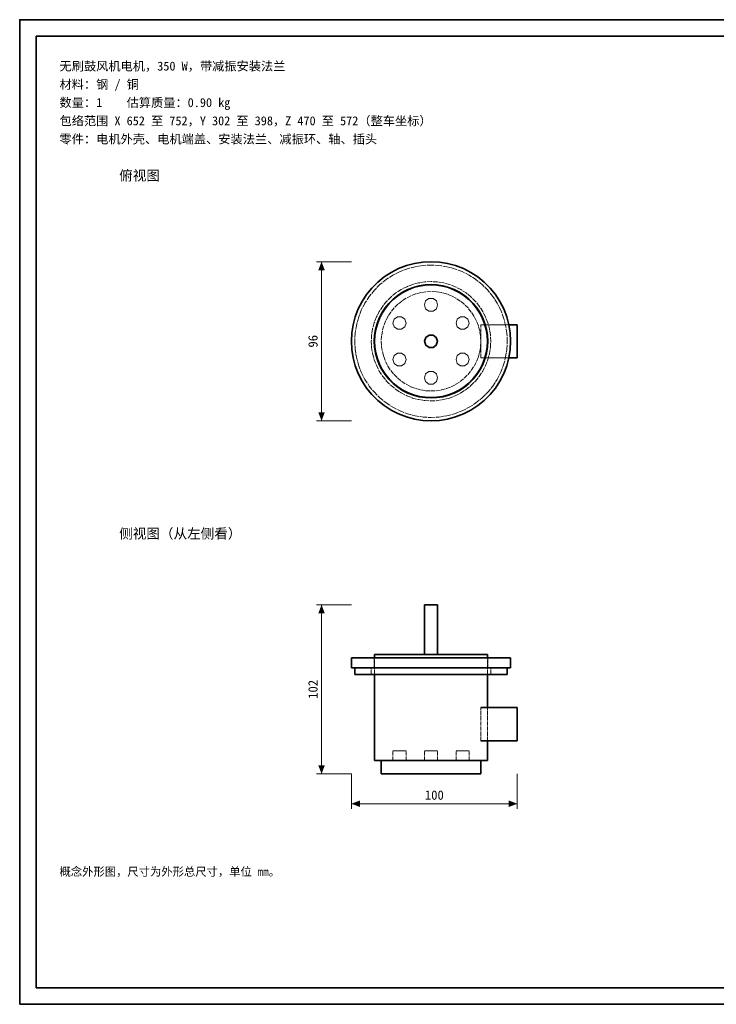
# Model space of a CAD drawing. Header units: millimetres. Extents: x 0 to 420, y 0 to 297.
# Tile 1 of 2: x 0 to 210, y 0 to 297. Entities that reach past the tile are written whole.
import ezdxf
from ezdxf.enums import TextEntityAlignment as Align

# ---------------------------------------------------------------- set-up
doc = ezdxf.new("R2010")
doc.units = ezdxf.units.MM
doc.linetypes.add('DASHED', pattern=[1.524, 1.27, -0.254])
for name, color, linetype, lineweight, true_color in [('DIM', 7, 'Continuous', 18, 0x1e5aa0), ('FRAME', 7, 'Continuous', 35, 0x3c3c3c), ('HIDDEN', 7, 'DASHED', 13, 0x969696), ('OUTLINE', 7, 'Continuous', 35, 0x141414), ('TEXT', 7, 'Continuous', 18, 0x141414)]:
    doc.layers.add(name, color=color, linetype=linetype, lineweight=lineweight, true_color=true_color)
doc.styles.add('ZH', font='simsun.ttc')

msp = doc.modelspace()

# ---------------------------------------------------------------- hatches: boundary and pattern name
at = {"layer": 'DIM'}
for points in [[(91, 224), (90.01, 221.4), (91.99, 221.4)], [(91, 176), (91.99, 178.6), (90.01, 178.6)], [(91, 120.5), (90.01, 117.9), (91.99, 117.9)], [(91, 69.5), (91.99, 72.1), (90.01, 72.1)], [(100, 60.5), (102.6, 59.51), (102.6, 61.49)], [(150, 60.5), (147.4, 61.49), (147.4, 59.51)]]:
    msp.add_hatch(color=7, dxfattribs=at).paths.add_polyline_path(points)

# ---------------------------------------------------------------- linework, layer by layer
for points in [[(100, 224), (89.5, 224)], [(91, 176), (91, 224)], [(100, 176), (89.5, 176)], [(100, 120.5), (89.5, 120.5)], [(91, 69.5), (91, 120.5)], [(100, 69.5), (89.5, 69.5)], [(100, 69.5), (100, 59)], [(150, 69.5), (150, 59)], [(100, 60.5), (150, 60.5)]]:
    msp.add_lwpolyline(points, dxfattribs=at)
at = {"layer": 'FRAME'}
for points in [[(0, 0), (420, 0), (420, 297), (0, 297)], [(5, 5), (415, 5), (415, 292), (5, 292)]]:
    msp.add_lwpolyline(points, close=True, dxfattribs=at)
at = {"layer": 'HIDDEN'}
for points in [[(148, 200), (147.87, 202.51), (147.48, 204.99), (146.83, 207.42), (145.93, 209.76), (144.78, 212), (143.42, 214.11), (141.84, 216.06), (140.06, 217.84), (138.11, 219.42), (136, 220.78), (133.76, 221.93), (131.42, 222.83), (128.99, 223.48), (126.51, 223.87), (124, 224), (121.49, 223.87), (119.01, 223.48), (116.58, 222.83), (114.24, 221.93), (112, 220.78), (109.89, 219.42), (107.94, 217.84), (106.16, 216.06), (104.58, 214.11), (103.22, 212), (102.07, 209.76), (101.17, 207.42), (100.52, 204.99), (100.13, 202.51), (100, 200), (100.13, 197.49), (100.52, 195.01), (101.17, 192.58), (102.07, 190.24), (103.22, 188), (104.58, 185.89), (106.16, 183.94), (107.94, 182.16), (109.89, 180.58), (112, 179.22), (114.24, 178.07), (116.58, 177.17), (119.01, 176.52), (121.49, 176.13), (124, 176), (126.51, 176.13), (128.99, 176.52), (131.42, 177.17), (133.76, 178.07), (136, 179.22), (138.11, 180.58), (140.06, 182.16), (141.84, 183.94), (143.42, 185.89), (144.78, 188), (145.93, 190.24), (146.83, 192.58), (147.48, 195.01), (147.87, 197.49), (148, 200)], [(147, 200), (146.87, 202.4), (146.5, 204.78), (145.87, 207.11), (145.01, 209.35), (143.92, 211.5), (142.61, 213.52), (141.09, 215.39), (139.39, 217.09), (137.52, 218.61), (135.5, 219.92), (133.35, 221.01), (131.11, 221.87), (128.78, 222.5), (126.4, 222.87), (124, 223), (121.6, 222.87), (119.22, 222.5), (116.89, 221.87), (114.65, 221.01), (112.5, 219.92), (110.48, 218.61), (108.61, 217.09), (106.91, 215.39), (105.39, 213.52), (104.08, 211.5), (102.99, 209.35), (102.13, 207.11), (101.5, 204.78), (101.13, 202.4), (101, 200), (101.13, 197.6), (101.5, 195.22), (102.13, 192.89), (102.99, 190.65), (104.08, 188.5), (105.39, 186.48), (106.91, 184.61), (108.61, 182.91), (110.48, 181.39), (112.5, 180.08), (114.65, 178.99), (116.89, 178.13), (119.22, 177.5), (121.6, 177.13), (124, 177), (126.4, 177.13), (128.78, 177.5), (131.11, 178.13), (133.35, 178.99), (135.5, 180.08), (137.52, 181.39), (139.39, 182.91), (141.09, 184.61), (142.61, 186.48), (143.92, 188.5), (145.01, 190.65), (145.87, 192.89), (146.5, 195.22), (146.87, 197.6), (147, 200)], [(147, 200), (146.87, 202.4), (146.5, 204.78), (145.87, 207.11), (145.01, 209.35), (143.92, 211.5), (142.61, 213.52), (141.09, 215.39), (139.39, 217.09), (137.52, 218.61), (135.5, 219.92), (133.35, 221.01), (131.11, 221.87), (128.78, 222.5), (126.4, 222.87), (124, 223), (121.6, 222.87), (119.22, 222.5), (116.89, 221.87), (114.65, 221.01), (112.5, 219.92), (110.48, 218.61), (108.61, 217.09), (106.91, 215.39), (105.39, 213.52), (104.08, 211.5), (102.99, 209.35), (102.13, 207.11), (101.5, 204.78), (101.13, 202.4), (101, 200), (101.13, 197.6), (101.5, 195.22), (102.13, 192.89), (102.99, 190.65), (104.08, 188.5), (105.39, 186.48), (106.91, 184.61), (108.61, 182.91), (110.48, 181.39), (112.5, 180.08), (114.65, 178.99), (116.89, 178.13), (119.22, 177.5), (121.6, 177.13), (124, 177), (126.4, 177.13), (128.78, 177.5), (131.11, 178.13), (133.35, 178.99), (135.5, 180.08), (137.52, 181.39), (139.39, 182.91), (141.09, 184.61), (142.61, 186.48), (143.92, 188.5), (145.01, 190.65), (145.87, 192.89), (146.5, 195.22), (146.87, 197.6), (147, 200)], [(142, 200), (141.9, 201.88), (141.61, 203.74), (141.12, 205.56), (140.44, 207.32), (139.59, 209), (138.56, 210.58), (137.38, 212.04), (136.04, 213.38), (134.58, 214.56), (133, 215.59), (131.32, 216.44), (129.56, 217.12), (127.74, 217.61), (125.88, 217.9), (124, 218), (122.12, 217.9), (120.26, 217.61), (118.44, 217.12), (116.68, 216.44), (115, 215.59), (113.42, 214.56), (111.96, 213.38), (110.62, 212.04), (109.44, 210.58), (108.41, 209), (107.56, 207.32), (106.88, 205.56), (106.39, 203.74), (106.1, 201.88), (106, 200), (106.1, 198.12), (106.39, 196.26), (106.88, 194.44), (107.56, 192.68), (108.41, 191), (109.44, 189.42), (110.62, 187.96), (111.96, 186.62), (113.42, 185.44), (115, 184.41), (116.68, 183.56), (118.44, 182.88), (120.26, 182.39), (122.12, 182.1), (124, 182), (125.88, 182.1), (127.74, 182.39), (129.56, 182.88), (131.32, 183.56), (133, 184.41), (134.58, 185.44), (136.04, 186.62), (137.38, 187.96), (138.56, 189.42), (139.59, 191), (140.44, 192.68), (141.12, 194.44), (141.61, 196.26), (141.9, 198.12), (142, 200)], [(142, 200), (141.9, 201.88), (141.61, 203.74), (141.12, 205.56), (140.44, 207.32), (139.59, 209), (138.56, 210.58), (137.38, 212.04), (136.04, 213.38), (134.58, 214.56), (133, 215.59), (131.32, 216.44), (129.56, 217.12), (127.74, 217.61), (125.88, 217.9), (124, 218), (122.12, 217.9), (120.26, 217.61), (118.44, 217.12), (116.68, 216.44), (115, 215.59), (113.42, 214.56), (111.96, 213.38), (110.62, 212.04), (109.44, 210.58), (108.41, 209), (107.56, 207.32), (106.88, 205.56), (106.39, 203.74), (106.1, 201.88), (106, 200), (106.1, 198.12), (106.39, 196.26), (106.88, 194.44), (107.56, 192.68), (108.41, 191), (109.44, 189.42), (110.62, 187.96), (111.96, 186.62), (113.42, 185.44), (115, 184.41), (116.68, 183.56), (118.44, 182.88), (120.26, 182.39), (122.12, 182.1), (124, 182), (125.88, 182.1), (127.74, 182.39), (129.56, 182.88), (131.32, 183.56), (133, 184.41), (134.58, 185.44), (136.04, 186.62), (137.38, 187.96), (138.56, 189.42), (139.59, 191), (140.44, 192.68), (141.12, 194.44), (141.61, 196.26), (141.9, 198.12), (142, 200)], [(141.1, 200), (141.01, 201.79), (140.73, 203.56), (140.26, 205.28), (139.62, 206.96), (138.81, 208.55), (137.83, 210.05), (136.71, 211.44), (135.44, 212.71), (134.05, 213.83), (132.55, 214.81), (130.96, 215.62), (129.28, 216.26), (127.56, 216.73), (125.79, 217.01), (124, 217.1), (122.21, 217.01), (120.44, 216.73), (118.72, 216.26), (117.04, 215.62), (115.45, 214.81), (113.95, 213.83), (112.56, 212.71), (111.29, 211.44), (110.17, 210.05), (109.19, 208.55), (108.38, 206.96), (107.74, 205.28), (107.27, 203.56), (106.99, 201.79), (106.9, 200), (106.99, 198.21), (107.27, 196.44), (107.74, 194.72), (108.38, 193.04), (109.19, 191.45), (110.17, 189.95), (111.29, 188.56), (112.56, 187.29), (113.95, 186.17), (115.45, 185.19), (117.04, 184.38), (118.72, 183.74), (120.44, 183.27), (122.21, 182.99), (124, 182.9), (125.79, 182.99), (127.56, 183.27), (129.28, 183.74), (130.96, 184.38), (132.55, 185.19), (134.05, 186.17), (135.44, 187.29), (136.71, 188.56), (137.83, 189.95), (138.81, 191.45), (139.62, 193.04), (140.26, 194.72), (140.73, 196.44), (141.01, 198.21), (141.1, 200)], [(141, 200), (140.91, 201.78), (140.63, 203.53), (140.17, 205.25), (139.53, 206.91), (138.72, 208.5), (137.75, 209.99), (136.63, 211.38), (135.38, 212.63), (133.99, 213.75), (132.5, 214.72), (130.91, 215.53), (129.25, 216.17), (127.53, 216.63), (125.78, 216.91), (124, 217), (122.22, 216.91), (120.47, 216.63), (118.75, 216.17), (117.09, 215.53), (115.5, 214.72), (114.01, 213.75), (112.62, 212.63), (111.37, 211.38), (110.25, 209.99), (109.28, 208.5), (108.47, 206.91), (107.83, 205.25), (107.37, 203.53), (107.09, 201.78), (107, 200), (107.09, 198.22), (107.37, 196.47), (107.83, 194.75), (108.47, 193.09), (109.28, 191.5), (110.25, 190.01), (111.37, 188.62), (112.62, 187.37), (114.01, 186.25), (115.5, 185.28), (117.09, 184.47), (118.75, 183.83), (120.47, 183.37), (122.22, 183.09), (124, 183), (125.78, 183.09), (127.53, 183.37), (129.25, 183.83), (130.91, 184.47), (132.5, 185.28), (133.99, 186.25), (135.38, 187.37), (136.63, 188.62), (137.75, 190.01), (138.72, 191.5), (139.53, 193.09), (140.17, 194.75), (140.63, 196.47), (140.91, 198.22), (141, 200)], [(139, 200), (138.92, 201.57), (138.67, 203.12), (138.27, 204.64), (137.7, 206.1), (136.99, 207.5), (136.14, 208.82), (135.15, 210.04), (134.04, 211.15), (132.82, 212.14), (131.5, 212.99), (130.1, 213.7), (128.64, 214.27), (127.12, 214.67), (125.57, 214.92), (124, 215), (122.43, 214.92), (120.88, 214.67), (119.36, 214.27), (117.9, 213.7), (116.5, 212.99), (115.18, 212.14), (113.96, 211.15), (112.85, 210.04), (111.86, 208.82), (111.01, 207.5), (110.3, 206.1), (109.73, 204.64), (109.33, 203.12), (109.08, 201.57), (109, 200), (109.08, 198.43), (109.33, 196.88), (109.73, 195.36), (110.3, 193.9), (111.01, 192.5), (111.86, 191.18), (112.85, 189.96), (113.96, 188.85), (115.18, 187.86), (116.5, 187.01), (117.9, 186.3), (119.36, 185.73), (120.88, 185.33), (122.43, 185.08), (124, 185), (125.57, 185.08), (127.12, 185.33), (128.64, 185.73), (130.1, 186.3), (131.5, 187.01), (132.82, 187.86), (134.04, 188.85), (135.15, 189.96), (136.14, 191.18), (136.99, 192.5), (137.7, 193.9), (138.27, 195.36), (138.67, 196.88), (138.92, 198.43), (139, 200)], [(139, 200), (138.92, 201.57), (138.67, 203.12), (138.27, 204.64), (137.7, 206.1), (136.99, 207.5), (136.14, 208.82), (135.15, 210.04), (134.04, 211.15), (132.82, 212.14), (131.5, 212.99), (130.1, 213.7), (128.64, 214.27), (127.12, 214.67), (125.57, 214.92), (124, 215), (122.43, 214.92), (120.88, 214.67), (119.36, 214.27), (117.9, 213.7), (116.5, 212.99), (115.18, 212.14), (113.96, 211.15), (112.85, 210.04), (111.86, 208.82), (111.01, 207.5), (110.3, 206.1), (109.73, 204.64), (109.33, 203.12), (109.08, 201.57), (109, 200), (109.08, 198.43), (109.33, 196.88), (109.73, 195.36), (110.3, 193.9), (111.01, 192.5), (111.86, 191.18), (112.85, 189.96), (113.96, 188.85), (115.18, 187.86), (116.5, 187.01), (117.9, 186.3), (119.36, 185.73), (120.88, 185.33), (122.43, 185.08), (124, 185), (125.57, 185.08), (127.12, 185.33), (128.64, 185.73), (130.1, 186.3), (131.5, 187.01), (132.82, 187.86), (134.04, 188.85), (135.15, 189.96), (136.14, 191.18), (136.99, 192.5), (137.7, 193.9), (138.27, 195.36), (138.67, 196.88), (138.92, 198.43), (139, 200)], [(126, 211), (125.62, 212.18), (124.62, 212.9), (123.38, 212.9), (122.38, 212.18), (122, 211), (122.38, 209.82), (123.38, 209.1), (124.62, 209.1), (125.62, 209.82), (126, 211)], [(126, 211), (125.62, 212.18), (124.62, 212.9), (123.38, 212.9), (122.38, 212.18), (122, 211), (122.38, 209.82), (123.38, 209.1), (124.62, 209.1), (125.62, 209.82), (126, 211)], [(116.47, 205.5), (116.09, 206.68), (115.09, 207.4), (113.86, 207.4), (112.86, 206.68), (112.47, 205.5), (112.86, 204.32), (113.86, 203.6), (115.09, 203.6), (116.09, 204.32), (116.47, 205.5)], [(116.47, 205.5), (116.09, 206.68), (115.09, 207.4), (113.86, 207.4), (112.86, 206.68), (112.47, 205.5), (112.86, 204.32), (113.86, 203.6), (115.09, 203.6), (116.09, 204.32), (116.47, 205.5)], [(135.53, 205.5), (135.14, 206.68), (134.14, 207.4), (132.91, 207.4), (131.91, 206.68), (131.53, 205.5), (131.91, 204.32), (132.91, 203.6), (134.14, 203.6), (135.14, 204.32), (135.53, 205.5)], [(135.53, 205.5), (135.14, 206.68), (134.14, 207.4), (132.91, 207.4), (131.91, 206.68), (131.53, 205.5), (131.91, 204.32), (132.91, 203.6), (134.14, 203.6), (135.14, 204.32), (135.53, 205.5)], [(139, 195), (139, 205)], [(139, 195), (139, 205)], [(139, 205), (150, 205)], [(139, 205), (140.25, 205)], [(140.35, 205), (147.47, 205)], [(150, 195), (150, 205)], [(125.95, 200), (125.58, 201.15), (124.6, 201.85), (123.4, 201.85), (122.42, 201.15), (122.05, 200), (122.42, 198.85), (123.4, 198.15), (124.6, 198.15), (125.58, 198.85), (125.95, 200)], [(116.47, 194.5), (116.09, 195.68), (115.09, 196.4), (113.86, 196.4), (112.86, 195.68), (112.47, 194.5), (112.86, 193.32), (113.86, 192.6), (115.09, 192.6), (116.09, 193.32), (116.47, 194.5)], [(116.47, 194.5), (116.09, 195.68), (115.09, 196.4), (113.86, 196.4), (112.86, 195.68), (112.47, 194.5), (112.86, 193.32), (113.86, 192.6), (115.09, 192.6), (116.09, 193.32), (116.47, 194.5)], [(135.53, 194.5), (135.14, 195.68), (134.14, 196.4), (132.91, 196.4), (131.91, 195.68), (131.53, 194.5), (131.91, 193.32), (132.91, 192.6), (134.14, 192.6), (135.14, 193.32), (135.53, 194.5)], [(135.53, 194.5), (135.14, 195.68), (134.14, 196.4), (132.91, 196.4), (131.91, 195.68), (131.53, 194.5), (131.91, 193.32), (132.91, 192.6), (134.14, 192.6), (135.14, 193.32), (135.53, 194.5)], [(139, 195), (150, 195)], [(139, 195), (140.25, 195)], [(140.35, 195), (147.47, 195)], [(126, 189), (125.62, 190.18), (124.62, 190.9), (123.38, 190.9), (122.38, 190.18), (122, 189), (122.38, 187.82), (123.38, 187.1), (124.62, 187.1), (125.62, 187.82), (126, 189)], [(126, 189), (125.62, 190.18), (124.62, 190.9), (123.38, 190.9), (122.38, 190.18), (122, 189), (122.38, 187.82), (123.38, 187.1), (124.62, 187.1), (125.62, 187.82), (126, 189)], [(125.95, 120.5), (125.3, 120.5), (124.65, 120.5), (124, 120.5), (123.35, 120.5), (122.7, 120.5), (122.05, 120.5)], [(148, 104.5), (146.8, 104.5), (145.6, 104.5), (144.4, 104.5), (143.2, 104.5), (142, 104.5), (140.8, 104.5), (139.6, 104.5), (138.4, 104.5), (137.2, 104.5), (136, 104.5), (134.8, 104.5), (133.6, 104.5), (132.4, 104.5), (131.2, 104.5), (130, 104.5), (128.8, 104.5), (127.6, 104.5), (126.4, 104.5), (125.2, 104.5), (124, 104.5), (122.8, 104.5), (121.6, 104.5), (120.4, 104.5), (119.2, 104.5), (118, 104.5), (116.8, 104.5), (115.6, 104.5), (114.4, 104.5), (113.2, 104.5), (112, 104.5), (110.8, 104.5), (109.6, 104.5), (108.4, 104.5), (107.2, 104.5), (106, 104.5), (104.8, 104.5), (103.6, 104.5), (102.4, 104.5), (101.2, 104.5), (100, 104.5)], [(141.1, 104.5), (139.88, 104.5), (138.66, 104.5), (137.44, 104.5), (136.21, 104.5), (134.99, 104.5), (133.77, 104.5), (132.55, 104.5), (131.33, 104.5), (130.11, 104.5), (128.89, 104.5), (127.66, 104.5), (126.44, 104.5), (125.22, 104.5), (124, 104.5), (122.78, 104.5), (121.56, 104.5), (120.34, 104.5), (119.11, 104.5), (117.89, 104.5), (116.67, 104.5), (115.45, 104.5), (114.23, 104.5), (113.01, 104.5), (111.79, 104.5), (110.56, 104.5), (109.34, 104.5), (108.12, 104.5), (106.9, 104.5)], [(106.9, 104.5), (108.12, 104.5), (109.34, 104.5), (110.56, 104.5), (111.79, 104.5), (113.01, 104.5), (114.23, 104.5), (115.45, 104.5), (116.67, 104.5), (117.89, 104.5), (119.11, 104.5), (120.34, 104.5), (121.56, 104.5), (122.78, 104.5), (124, 104.5), (125.22, 104.5), (126.44, 104.5), (127.66, 104.5), (128.89, 104.5), (130.11, 104.5), (131.33, 104.5), (132.55, 104.5), (133.77, 104.5), (134.99, 104.5), (136.21, 104.5), (137.44, 104.5), (138.66, 104.5), (139.88, 104.5), (141.1, 104.5)], [(106.9, 101.5), (106.9, 104.5)], [(141, 105.5), (139.79, 105.5), (138.57, 105.5), (137.36, 105.5), (136.14, 105.5), (134.93, 105.5), (133.71, 105.5), (132.5, 105.5), (131.29, 105.5), (130.07, 105.5), (128.86, 105.5), (127.64, 105.5), (126.43, 105.5), (125.21, 105.5), (124, 105.5), (122.79, 105.5), (121.57, 105.5), (120.36, 105.5), (119.14, 105.5), (117.93, 105.5), (116.71, 105.5), (115.5, 105.5), (114.29, 105.5), (113.07, 105.5), (111.86, 105.5), (110.64, 105.5), (109.43, 105.5), (108.21, 105.5), (107, 105.5)], [(107, 99.5), (107, 104.5)], [(125.95, 105.5), (125.3, 105.5), (124.65, 105.5), (124, 105.5), (123.35, 105.5), (122.7, 105.5), (122.05, 105.5)], [(122.05, 105.5), (122.7, 105.5), (123.35, 105.5), (124, 105.5), (124.65, 105.5), (125.3, 105.5), (125.95, 105.5)], [(141, 99.5), (141, 104.5)], [(141.1, 101.5), (141.1, 104.5)], [(148, 101.5), (146.8, 101.5), (145.6, 101.5), (144.4, 101.5), (143.2, 101.5), (142, 101.5), (140.8, 101.5), (139.6, 101.5), (138.4, 101.5), (137.2, 101.5), (136, 101.5), (134.8, 101.5), (133.6, 101.5), (132.4, 101.5), (131.2, 101.5), (130, 101.5), (128.8, 101.5), (127.6, 101.5), (126.4, 101.5), (125.2, 101.5), (124, 101.5), (122.8, 101.5), (121.6, 101.5), (120.4, 101.5), (119.2, 101.5), (118, 101.5), (116.8, 101.5), (115.6, 101.5), (114.4, 101.5), (113.2, 101.5), (112, 101.5), (110.8, 101.5), (109.6, 101.5), (108.4, 101.5), (107.2, 101.5), (106, 101.5), (104.8, 101.5), (103.6, 101.5), (102.4, 101.5), (101.2, 101.5), (100, 101.5)], [(147, 101.5), (145.79, 101.5), (144.58, 101.5), (143.37, 101.5), (142.16, 101.5), (140.95, 101.5), (139.74, 101.5), (138.53, 101.5), (137.32, 101.5), (136.11, 101.5), (134.89, 101.5), (133.68, 101.5), (132.47, 101.5), (131.26, 101.5), (130.05, 101.5), (128.84, 101.5), (127.63, 101.5), (126.42, 101.5), (125.21, 101.5), (124, 101.5), (122.79, 101.5), (121.58, 101.5), (120.37, 101.5), (119.16, 101.5), (117.95, 101.5), (116.74, 101.5), (115.53, 101.5), (114.32, 101.5), (113.11, 101.5), (111.89, 101.5), (110.68, 101.5), (109.47, 101.5), (108.26, 101.5), (107.05, 101.5), (105.84, 101.5), (104.63, 101.5), (103.42, 101.5), (102.21, 101.5), (101, 101.5)], [(101, 101.5), (102.21, 101.5), (103.42, 101.5), (104.63, 101.5), (105.84, 101.5), (107.05, 101.5), (108.26, 101.5), (109.47, 101.5), (110.68, 101.5), (111.89, 101.5), (113.11, 101.5), (114.32, 101.5), (115.53, 101.5), (116.74, 101.5), (117.95, 101.5), (119.16, 101.5), (120.37, 101.5), (121.58, 101.5), (122.79, 101.5), (124, 101.5), (125.21, 101.5), (126.42, 101.5), (127.63, 101.5), (128.84, 101.5), (130.05, 101.5), (131.26, 101.5), (132.47, 101.5), (133.68, 101.5), (134.89, 101.5), (136.11, 101.5), (137.32, 101.5), (138.53, 101.5), (139.74, 101.5), (140.95, 101.5), (142.16, 101.5), (143.37, 101.5), (144.58, 101.5), (145.79, 101.5), (147, 101.5)], [(142, 101.5), (140.8, 101.5), (139.6, 101.5), (138.4, 101.5), (137.2, 101.5), (136, 101.5), (134.8, 101.5), (133.6, 101.5), (132.4, 101.5), (131.2, 101.5), (130, 101.5), (128.8, 101.5), (127.6, 101.5), (126.4, 101.5), (125.2, 101.5), (124, 101.5), (122.8, 101.5), (121.6, 101.5), (120.4, 101.5), (119.2, 101.5), (118, 101.5), (116.8, 101.5), (115.6, 101.5), (114.4, 101.5), (113.2, 101.5), (112, 101.5), (110.8, 101.5), (109.6, 101.5), (108.4, 101.5), (107.2, 101.5), (106, 101.5)], [(106, 101.5), (107.2, 101.5), (108.4, 101.5), (109.6, 101.5), (110.8, 101.5), (112, 101.5), (113.2, 101.5), (114.4, 101.5), (115.6, 101.5), (116.8, 101.5), (118, 101.5), (119.2, 101.5), (120.4, 101.5), (121.6, 101.5), (122.8, 101.5), (124, 101.5), (125.2, 101.5), (126.4, 101.5), (127.6, 101.5), (128.8, 101.5), (130, 101.5), (131.2, 101.5), (132.4, 101.5), (133.6, 101.5), (134.8, 101.5), (136, 101.5), (137.2, 101.5), (138.4, 101.5), (139.6, 101.5), (140.8, 101.5), (142, 101.5)], [(106, 99.5), (106, 101.5)], [(141.1, 101.5), (139.88, 101.5), (138.66, 101.5), (137.44, 101.5), (136.21, 101.5), (134.99, 101.5), (133.77, 101.5), (132.55, 101.5), (131.33, 101.5), (130.11, 101.5), (128.89, 101.5), (127.66, 101.5), (126.44, 101.5), (125.22, 101.5), (124, 101.5), (122.78, 101.5), (121.56, 101.5), (120.34, 101.5), (119.11, 101.5), (117.89, 101.5), (116.67, 101.5), (115.45, 101.5), (114.23, 101.5), (113.01, 101.5), (111.79, 101.5), (110.56, 101.5), (109.34, 101.5), (108.12, 101.5), (106.9, 101.5)], [(106.9, 101.5), (108.12, 101.5), (109.34, 101.5), (110.56, 101.5), (111.79, 101.5), (113.01, 101.5), (114.23, 101.5), (115.45, 101.5), (116.67, 101.5), (117.89, 101.5), (119.11, 101.5), (120.34, 101.5), (121.56, 101.5), (122.78, 101.5), (124, 101.5), (125.22, 101.5), (126.44, 101.5), (127.66, 101.5), (128.89, 101.5), (130.11, 101.5), (131.33, 101.5), (132.55, 101.5), (133.77, 101.5), (134.99, 101.5), (136.21, 101.5), (137.44, 101.5), (138.66, 101.5), (139.88, 101.5), (141.1, 101.5)], [(142, 99.5), (142, 101.5)], [(147, 99.5), (145.79, 99.5), (144.58, 99.5), (143.37, 99.5), (142.16, 99.5), (140.95, 99.5), (139.74, 99.5), (138.53, 99.5), (137.32, 99.5), (136.11, 99.5), (134.89, 99.5), (133.68, 99.5), (132.47, 99.5), (131.26, 99.5), (130.05, 99.5), (128.84, 99.5), (127.63, 99.5), (126.42, 99.5), (125.21, 99.5), (124, 99.5), (122.79, 99.5), (121.58, 99.5), (120.37, 99.5), (119.16, 99.5), (117.95, 99.5), (116.74, 99.5), (115.53, 99.5), (114.32, 99.5), (113.11, 99.5), (111.89, 99.5), (110.68, 99.5), (109.47, 99.5), (108.26, 99.5), (107.05, 99.5), (105.84, 99.5), (104.63, 99.5), (103.42, 99.5), (102.21, 99.5), (101, 99.5)], [(142, 99.5), (140.8, 99.5), (139.6, 99.5), (138.4, 99.5), (137.2, 99.5), (136, 99.5), (134.8, 99.5), (133.6, 99.5), (132.4, 99.5), (131.2, 99.5), (130, 99.5), (128.8, 99.5), (127.6, 99.5), (126.4, 99.5), (125.2, 99.5), (124, 99.5), (122.8, 99.5), (121.6, 99.5), (120.4, 99.5), (119.2, 99.5), (118, 99.5), (116.8, 99.5), (115.6, 99.5), (114.4, 99.5), (113.2, 99.5), (112, 99.5), (110.8, 99.5), (109.6, 99.5), (108.4, 99.5), (107.2, 99.5), (106, 99.5)], [(106, 99.5), (107.2, 99.5), (108.4, 99.5), (109.6, 99.5), (110.8, 99.5), (112, 99.5), (113.2, 99.5), (114.4, 99.5), (115.6, 99.5), (116.8, 99.5), (118, 99.5), (119.2, 99.5), (120.4, 99.5), (121.6, 99.5), (122.8, 99.5), (124, 99.5), (125.2, 99.5), (126.4, 99.5), (127.6, 99.5), (128.8, 99.5), (130, 99.5), (131.2, 99.5), (132.4, 99.5), (133.6, 99.5), (134.8, 99.5), (136, 99.5), (137.2, 99.5), (138.4, 99.5), (139.6, 99.5), (140.8, 99.5), (142, 99.5)], [(139, 79.5), (139, 89.5)], [(139, 79.5), (139, 89.5)], [(139, 89.5), (150, 89.5)], [(141, 79.5), (141, 89.5)], [(150, 79.5), (150, 89.5)], [(139, 79.5), (150, 79.5)], [(116.47, 76.5), (115.81, 76.5), (115.14, 76.5), (114.47, 76.5), (113.81, 76.5), (113.14, 76.5), (112.47, 76.5)], [(112.47, 76.5), (113.14, 76.5), (113.81, 76.5), (114.47, 76.5), (115.14, 76.5), (115.81, 76.5), (116.47, 76.5)], [(116.47, 76.5), (115.81, 76.5), (115.14, 76.5), (114.47, 76.5), (113.81, 76.5), (113.14, 76.5), (112.47, 76.5)], [(112.47, 76.5), (113.14, 76.5), (113.81, 76.5), (114.47, 76.5), (115.14, 76.5), (115.81, 76.5), (116.47, 76.5)], [(112.47, 73.5), (112.47, 76.5)], [(112.47, 73.5), (112.47, 76.5)], [(116.47, 73.5), (116.47, 76.5)], [(116.47, 73.5), (116.47, 76.5)], [(126, 76.5), (125.33, 76.5), (124.67, 76.5), (124, 76.5), (123.33, 76.5), (122.67, 76.5), (122, 76.5)], [(122, 76.5), (122.67, 76.5), (123.33, 76.5), (124, 76.5), (124.67, 76.5), (125.33, 76.5), (126, 76.5)], [(126, 76.5), (125.33, 76.5), (124.67, 76.5), (124, 76.5), (123.33, 76.5), (122.67, 76.5), (122, 76.5)], [(122, 76.5), (122.67, 76.5), (123.33, 76.5), (124, 76.5), (124.67, 76.5), (125.33, 76.5), (126, 76.5)], [(122, 73.5), (122, 76.5)], [(122, 73.5), (122, 76.5)], [(126, 73.5), (126, 76.5)], [(126, 73.5), (126, 76.5)], [(135.53, 76.5), (134.86, 76.5), (134.19, 76.5), (133.53, 76.5), (132.86, 76.5), (132.19, 76.5), (131.53, 76.5)], [(131.53, 76.5), (132.19, 76.5), (132.86, 76.5), (133.53, 76.5), (134.19, 76.5), (134.86, 76.5), (135.53, 76.5)], [(135.53, 76.5), (134.86, 76.5), (134.19, 76.5), (133.53, 76.5), (132.86, 76.5), (132.19, 76.5), (131.53, 76.5)], [(131.53, 76.5), (132.19, 76.5), (132.86, 76.5), (133.53, 76.5), (134.19, 76.5), (134.86, 76.5), (135.53, 76.5)], [(131.53, 73.5), (131.53, 76.5)], [(131.53, 73.5), (131.53, 76.5)], [(135.53, 73.5), (135.53, 76.5)], [(135.53, 73.5), (135.53, 76.5)], [(141, 73.5), (139.79, 73.5), (138.57, 73.5), (137.36, 73.5), (136.14, 73.5), (134.93, 73.5), (133.71, 73.5), (132.5, 73.5), (131.29, 73.5), (130.07, 73.5), (128.86, 73.5), (127.64, 73.5), (126.43, 73.5), (125.21, 73.5), (124, 73.5), (122.79, 73.5), (121.57, 73.5), (120.36, 73.5), (119.14, 73.5), (117.93, 73.5), (116.71, 73.5), (115.5, 73.5), (114.29, 73.5), (113.07, 73.5), (111.86, 73.5), (110.64, 73.5), (109.43, 73.5), (108.21, 73.5), (107, 73.5)], [(139, 73.5), (137.8, 73.5), (136.6, 73.5), (135.4, 73.5), (134.2, 73.5), (133, 73.5), (131.8, 73.5), (130.6, 73.5), (129.4, 73.5), (128.2, 73.5), (127, 73.5), (125.8, 73.5), (124.6, 73.5), (123.4, 73.5), (122.2, 73.5), (121, 73.5), (119.8, 73.5), (118.6, 73.5), (117.4, 73.5), (116.2, 73.5), (115, 73.5), (113.8, 73.5), (112.6, 73.5), (111.4, 73.5), (110.2, 73.5), (109, 73.5)], [(109, 73.5), (110.2, 73.5), (111.4, 73.5), (112.6, 73.5), (113.8, 73.5), (115, 73.5), (116.2, 73.5), (117.4, 73.5), (118.6, 73.5), (119.8, 73.5), (121, 73.5), (122.2, 73.5), (123.4, 73.5), (124.6, 73.5), (125.8, 73.5), (127, 73.5), (128.2, 73.5), (129.4, 73.5), (130.6, 73.5), (131.8, 73.5), (133, 73.5), (134.2, 73.5), (135.4, 73.5), (136.6, 73.5), (137.8, 73.5), (139, 73.5)], [(116.47, 73.5), (115.81, 73.5), (115.14, 73.5), (114.47, 73.5), (113.81, 73.5), (113.14, 73.5), (112.47, 73.5)], [(112.47, 73.5), (113.14, 73.5), (113.81, 73.5), (114.47, 73.5), (115.14, 73.5), (115.81, 73.5), (116.47, 73.5)], [(116.47, 73.5), (115.81, 73.5), (115.14, 73.5), (114.47, 73.5), (113.81, 73.5), (113.14, 73.5), (112.47, 73.5)], [(112.47, 73.5), (113.14, 73.5), (113.81, 73.5), (114.47, 73.5), (115.14, 73.5), (115.81, 73.5), (116.47, 73.5)], [(126, 73.5), (125.33, 73.5), (124.67, 73.5), (124, 73.5), (123.33, 73.5), (122.67, 73.5), (122, 73.5)], [(122, 73.5), (122.67, 73.5), (123.33, 73.5), (124, 73.5), (124.67, 73.5), (125.33, 73.5), (126, 73.5)], [(126, 73.5), (125.33, 73.5), (124.67, 73.5), (124, 73.5), (123.33, 73.5), (122.67, 73.5), (122, 73.5)], [(122, 73.5), (122.67, 73.5), (123.33, 73.5), (124, 73.5), (124.67, 73.5), (125.33, 73.5), (126, 73.5)], [(135.53, 73.5), (134.86, 73.5), (134.19, 73.5), (133.53, 73.5), (132.86, 73.5), (132.19, 73.5), (131.53, 73.5)], [(131.53, 73.5), (132.19, 73.5), (132.86, 73.5), (133.53, 73.5), (134.19, 73.5), (134.86, 73.5), (135.53, 73.5)], [(135.53, 73.5), (134.86, 73.5), (134.19, 73.5), (133.53, 73.5), (132.86, 73.5), (132.19, 73.5), (131.53, 73.5)], [(131.53, 73.5), (132.19, 73.5), (132.86, 73.5), (133.53, 73.5), (134.19, 73.5), (134.86, 73.5), (135.53, 73.5)], [(139, 69.5), (137.8, 69.5), (136.6, 69.5), (135.4, 69.5), (134.2, 69.5), (133, 69.5), (131.8, 69.5), (130.6, 69.5), (129.4, 69.5), (128.2, 69.5), (127, 69.5), (125.8, 69.5), (124.6, 69.5), (123.4, 69.5), (122.2, 69.5), (121, 69.5), (119.8, 69.5), (118.6, 69.5), (117.4, 69.5), (116.2, 69.5), (115, 69.5), (113.8, 69.5), (112.6, 69.5), (111.4, 69.5), (110.2, 69.5), (109, 69.5)]]:
    msp.add_lwpolyline(points, dxfattribs=at)
at = {"layer": 'OUTLINE'}
for points in [[(148, 200), (147.87, 202.51), (147.48, 204.99), (146.83, 207.42), (145.93, 209.76), (144.78, 212), (143.42, 214.11), (141.84, 216.06), (140.06, 217.84), (138.11, 219.42), (136, 220.78), (133.76, 221.93), (131.42, 222.83), (128.99, 223.48), (126.51, 223.87), (124, 224), (121.49, 223.87), (119.01, 223.48), (116.58, 222.83), (114.24, 221.93), (112, 220.78), (109.89, 219.42), (107.94, 217.84), (106.16, 216.06), (104.58, 214.11), (103.22, 212), (102.07, 209.76), (101.17, 207.42), (100.52, 204.99), (100.13, 202.51), (100, 200), (100.13, 197.49), (100.52, 195.01), (101.17, 192.58), (102.07, 190.24), (103.22, 188), (104.58, 185.89), (106.16, 183.94), (107.94, 182.16), (109.89, 180.58), (112, 179.22), (114.24, 178.07), (116.58, 177.17), (119.01, 176.52), (121.49, 176.13), (124, 176), (126.51, 176.13), (128.99, 176.52), (131.42, 177.17), (133.76, 178.07), (136, 179.22), (138.11, 180.58), (140.06, 182.16), (141.84, 183.94), (143.42, 185.89), (144.78, 188), (145.93, 190.24), (146.83, 192.58), (147.48, 195.01), (147.87, 197.49), (148, 200)], [(141.1, 200), (141.01, 201.79), (140.73, 203.56), (140.26, 205.28), (139.62, 206.96), (138.81, 208.55), (137.83, 210.05), (136.71, 211.44), (135.44, 212.71), (134.05, 213.83), (132.55, 214.81), (130.96, 215.62), (129.28, 216.26), (127.56, 216.73), (125.79, 217.01), (124, 217.1), (122.21, 217.01), (120.44, 216.73), (118.72, 216.26), (117.04, 215.62), (115.45, 214.81), (113.95, 213.83), (112.56, 212.71), (111.29, 211.44), (110.17, 210.05), (109.19, 208.55), (108.38, 206.96), (107.74, 205.28), (107.27, 203.56), (106.99, 201.79), (106.9, 200), (106.99, 198.21), (107.27, 196.44), (107.74, 194.72), (108.38, 193.04), (109.19, 191.45), (110.17, 189.95), (111.29, 188.56), (112.56, 187.29), (113.95, 186.17), (115.45, 185.19), (117.04, 184.38), (118.72, 183.74), (120.44, 183.27), (122.21, 182.99), (124, 182.9), (125.79, 182.99), (127.56, 183.27), (129.28, 183.74), (130.96, 184.38), (132.55, 185.19), (134.05, 186.17), (135.44, 187.29), (136.71, 188.56), (137.83, 189.95), (138.81, 191.45), (139.62, 193.04), (140.26, 194.72), (140.73, 196.44), (141.01, 198.21), (141.1, 200)], [(141, 200), (140.91, 201.78), (140.63, 203.53), (140.17, 205.25), (139.53, 206.91), (138.72, 208.5), (137.75, 209.99), (136.63, 211.38), (135.38, 212.63), (133.99, 213.75), (132.5, 214.72), (130.91, 215.53), (129.25, 216.17), (127.53, 216.63), (125.78, 216.91), (124, 217), (122.22, 216.91), (120.47, 216.63), (118.75, 216.17), (117.09, 215.53), (115.5, 214.72), (114.01, 213.75), (112.62, 212.63), (111.37, 211.38), (110.25, 209.99), (109.28, 208.5), (108.47, 206.91), (107.83, 205.25), (107.37, 203.53), (107.09, 201.78), (107, 200), (107.09, 198.22), (107.37, 196.47), (107.83, 194.75), (108.47, 193.09), (109.28, 191.5), (110.25, 190.01), (111.37, 188.62), (112.62, 187.37), (114.01, 186.25), (115.5, 185.28), (117.09, 184.47), (118.75, 183.83), (120.47, 183.37), (122.22, 183.09), (124, 183), (125.78, 183.09), (127.53, 183.37), (129.25, 183.83), (130.91, 184.47), (132.5, 185.28), (133.99, 186.25), (135.38, 187.37), (136.63, 188.62), (137.75, 190.01), (138.72, 191.5), (139.53, 193.09), (140.17, 194.75), (140.63, 196.47), (140.91, 198.22), (141, 200)], [(140.25, 205), (140.35, 205)], [(147.47, 205), (150, 205)], [(150, 195), (150, 205)], [(125.95, 200), (125.58, 201.15), (124.6, 201.85), (123.4, 201.85), (122.42, 201.15), (122.05, 200), (122.42, 198.85), (123.4, 198.15), (124.6, 198.15), (125.58, 198.85), (125.95, 200)], [(140.25, 195), (140.35, 195)], [(147.47, 195), (150, 195)], [(122.05, 120.5), (122.7, 120.5), (123.35, 120.5), (124, 120.5), (124.65, 120.5), (125.3, 120.5), (125.95, 120.5)], [(122.05, 105.5), (122.05, 120.5)], [(125.95, 105.5), (125.95, 120.5)], [(100, 104.5), (101.2, 104.5), (102.4, 104.5), (103.6, 104.5), (104.8, 104.5), (106, 104.5), (107.2, 104.5), (108.4, 104.5), (109.6, 104.5), (110.8, 104.5), (112, 104.5), (113.2, 104.5), (114.4, 104.5), (115.6, 104.5), (116.8, 104.5), (118, 104.5), (119.2, 104.5), (120.4, 104.5), (121.6, 104.5), (122.8, 104.5), (124, 104.5), (125.2, 104.5), (126.4, 104.5), (127.6, 104.5), (128.8, 104.5), (130, 104.5), (131.2, 104.5), (132.4, 104.5), (133.6, 104.5), (134.8, 104.5), (136, 104.5), (137.2, 104.5), (138.4, 104.5), (139.6, 104.5), (140.8, 104.5), (142, 104.5), (143.2, 104.5), (144.4, 104.5), (145.6, 104.5), (146.8, 104.5), (148, 104.5)], [(100, 101.5), (100, 104.5)], [(107, 105.5), (108.21, 105.5), (109.43, 105.5), (110.64, 105.5), (111.86, 105.5), (113.07, 105.5), (114.29, 105.5), (115.5, 105.5), (116.71, 105.5), (117.93, 105.5), (119.14, 105.5), (120.36, 105.5), (121.57, 105.5), (122.79, 105.5), (124, 105.5), (125.21, 105.5), (126.43, 105.5), (127.64, 105.5), (128.86, 105.5), (130.07, 105.5), (131.29, 105.5), (132.5, 105.5), (133.71, 105.5), (134.93, 105.5), (136.14, 105.5), (137.36, 105.5), (138.57, 105.5), (139.79, 105.5), (141, 105.5)], [(107, 104.5), (107, 105.5)], [(141, 104.5), (141, 105.5)], [(148, 101.5), (148, 104.5)], [(100, 101.5), (101.2, 101.5), (102.4, 101.5), (103.6, 101.5), (104.8, 101.5), (106, 101.5), (107.2, 101.5), (108.4, 101.5), (109.6, 101.5), (110.8, 101.5), (112, 101.5), (113.2, 101.5), (114.4, 101.5), (115.6, 101.5), (116.8, 101.5), (118, 101.5), (119.2, 101.5), (120.4, 101.5), (121.6, 101.5), (122.8, 101.5), (124, 101.5), (125.2, 101.5), (126.4, 101.5), (127.6, 101.5), (128.8, 101.5), (130, 101.5), (131.2, 101.5), (132.4, 101.5), (133.6, 101.5), (134.8, 101.5), (136, 101.5), (137.2, 101.5), (138.4, 101.5), (139.6, 101.5), (140.8, 101.5), (142, 101.5), (143.2, 101.5), (144.4, 101.5), (145.6, 101.5), (146.8, 101.5), (148, 101.5)], [(101, 99.5), (101, 101.5)], [(147, 99.5), (147, 101.5)], [(101, 99.5), (102.21, 99.5), (103.42, 99.5), (104.63, 99.5), (105.84, 99.5), (107.05, 99.5), (108.26, 99.5), (109.47, 99.5), (110.68, 99.5), (111.89, 99.5), (113.11, 99.5), (114.32, 99.5), (115.53, 99.5), (116.74, 99.5), (117.95, 99.5), (119.16, 99.5), (120.37, 99.5), (121.58, 99.5), (122.79, 99.5), (124, 99.5), (125.21, 99.5), (126.42, 99.5), (127.63, 99.5), (128.84, 99.5), (130.05, 99.5), (131.26, 99.5), (132.47, 99.5), (133.68, 99.5), (134.89, 99.5), (136.11, 99.5), (137.32, 99.5), (138.53, 99.5), (139.74, 99.5), (140.95, 99.5), (142.16, 99.5), (143.37, 99.5), (144.58, 99.5), (145.79, 99.5), (147, 99.5)], [(107, 73.5), (107, 99.5)], [(141, 89.5), (141, 99.5)], [(139, 89.5), (150, 89.5)], [(150, 79.5), (150, 89.5)], [(139, 79.5), (150, 79.5)], [(141, 73.5), (141, 79.5)], [(107, 73.5), (108.21, 73.5), (109.43, 73.5), (110.64, 73.5), (111.86, 73.5), (113.07, 73.5), (114.29, 73.5), (115.5, 73.5), (116.71, 73.5), (117.93, 73.5), (119.14, 73.5), (120.36, 73.5), (121.57, 73.5), (122.79, 73.5), (124, 73.5), (125.21, 73.5), (126.43, 73.5), (127.64, 73.5), (128.86, 73.5), (130.07, 73.5), (131.29, 73.5), (132.5, 73.5), (133.71, 73.5), (134.93, 73.5), (136.14, 73.5), (137.36, 73.5), (138.57, 73.5), (139.79, 73.5), (141, 73.5)], [(109, 69.5), (109, 73.5)], [(139, 69.5), (139, 73.5)], [(109, 69.5), (110.2, 69.5), (111.4, 69.5), (112.6, 69.5), (113.8, 69.5), (115, 69.5), (116.2, 69.5), (117.4, 69.5), (118.6, 69.5), (119.8, 69.5), (121, 69.5), (122.2, 69.5), (123.4, 69.5), (124.6, 69.5), (125.8, 69.5), (127, 69.5), (128.2, 69.5), (129.4, 69.5), (130.6, 69.5), (131.8, 69.5), (133, 69.5), (134.2, 69.5), (135.4, 69.5), (136.6, 69.5), (137.8, 69.5), (139, 69.5)]]:
    msp.add_lwpolyline(points, dxfattribs=at)

# ---------------------------------------------------------------- texts
at = {"layer": 'DIM', "style": 'ZH'}
for s, p in [('96', (88.4, 200)), ('102', (88.4, 95))]:
    msp.add_text(s, height=2.8, rotation=90, dxfattribs=at).set_placement(p, align=Align.MIDDLE_CENTER)
msp.add_text('100', height=2.8, dxfattribs=at).set_placement((125, 63.1), align=Align.MIDDLE_CENTER)
at = {"layer": 'TEXT', "style": 'ZH'}
for s, height, p in [('无刷鼓风机电机，350 W，带减振安装法兰', 2.7, (12, 283)), ('材料：钢 / 铜', 2.7, (12, 277.5)), ('数量：1    估算质量：0.90 kg', 2.7, (12, 272)), ('包络范围 X 652 至 752，Y 302 至 398，Z 470 至 572（整车坐标）', 2.7, (12, 266.5)), ('零件：电机外壳、电机端盖、安装法兰、减振环、轴、插头', 2.7, (12, 261)), ('俯视图', 3, (30, 250)), ('侧视图（从左侧看）', 3, (30, 142)), ('概念外形图，尺寸为外形总尺寸，单位 mm。', 2.5, (12, 40))]:
    msp.add_text(s, height=height, dxfattribs=at).set_placement(p, align=Align.MIDDLE_LEFT)

doc.saveas('drawing.dxf')
